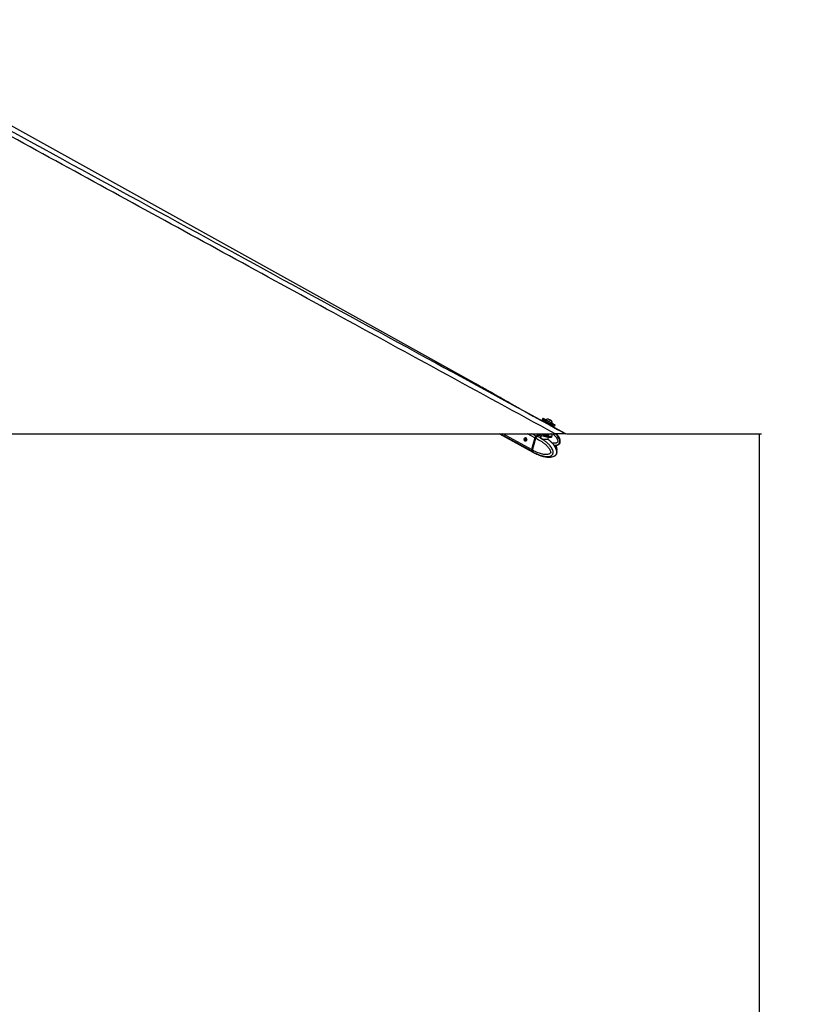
# Paper-space layout 'In-Ground Anchor' of a CAD drawing. Header units: millimetres. Extents: x 1591 to 17407, y 414 to 16227.
# Tile 23 of 67: x 7398 to 9559, y 4353 to 7024. Entities that reach past the tile are written whole.
import ezdxf

# ---------------------------------------------------------------- set-up
doc = ezdxf.new("R2010")
doc.units = ezdxf.units.MM
doc.layers.add('COMPONENT_GEOMETRY', color=7, linetype='Continuous')
doc.styles.add('SLDTEXTSTYLE1', font='TXT', dxfattribs={"width": 0.75})
doc.dimstyles.new('SLDDIMSTYLE0', dxfattribs={"dimtxt": 100, "dimasz": 6.604, "dimexe": 0, "dimexo": 0.0625, "dimgap": 25, "dimtad": 0, "dimtih": 1, "dimtoh": 1, "dimdec": 0, "dimlfac": 0.5, "dimrnd": 1e-09, "dimzin": 12, "dimdsep": 46, "dimtxsty": 'SLDTEXTSTYLE1', "dimsah": 1, "dimcen": 0.09, "dimadec": 0, "dimazin": 3, "dimtfac": 1, "dimtdec": 0, "dimtofl": 0, "dimtmove": 0, "dimatfit": 3, "dimfxl": 1, "dimfrac": 2, "dimtolj": 1, "dimtzin": 12, "dimarcsym": 0})

# ---------------------------------------------------------------- blocks, each defined once
blk = doc.blocks.new('_D_17')
at = {"layer": 'COMPONENT_GEOMETRY', "color": 7, "ltscale": 2}
for p, q in [((8881.7, 5900.6), (9410.2, 5900.6)), ((9403.9, 5900.6), (9403.9, 3746.7)), ((9403.9, 1434), (9403.9, 3587.9)), ((3768.3, 1434), (9410.2, 1434))]:
    blk.add_line(p, q, dxfattribs=at)
for points in [[(9403.9, 5900.6), (9402.8, 5894), (9404.9, 5894)], [(9403.9, 1434), (9404.9, 1440.6), (9402.8, 1440.6)]]:
    blk.add_solid(points, dxfattribs=at)
at = {"layer": 'COMPONENT_GEOMETRY', "color": 7, "ltscale": 2, "insert": (9256.1, 3716.8), "char_height": 100, "attachment_point": 1, "style": 'SLDTEXTSTYLE1'}
blk.add_mtext('2233', dxfattribs=at)

psp = doc.layouts.new('In-Ground Anchor')

# ---------------------------------------------------------------- linework, layer by layer
at = {"color": 7, "linetype": 'Continuous', "lineweight": 25, "ltscale": 2}
for p, q in [((8821.4, 5932.1), (8753.2, 5969.3)), ((8817.5, 5942.3), (8815.8, 5939.2)), ((8822.6, 5934.3), (8821.4, 5932.1)), ((8822.6, 5934.3), (8822.8, 5934.2)), ((8826, 5938.5), (8825.7, 5937.8)), ((8833.9, 5939.6), (8834.1, 5939.5)), ((8836.4, 5938.2), (8833.9, 5939.6)), ((8834.1, 5939.5), (8836.9, 5938)), ((8834.1, 5939.5), (8834.1, 5939.5)), ((8839.1, 5936.8), (8836.4, 5938.2)), ((8836.9, 5938), (8839.4, 5936.6)), ((8836.9, 5938), (8836.9, 5938)), ((8839.4, 5936.6), (8839.1, 5936.8)), ((8839.8, 5922), (8841.1, 5924.3)), ((8879.2, 5900.6), (8839.8, 5922)), ((8842.3, 5928.8), (8842.4, 5928.8)), ((8842.4, 5928.8), (8842.7, 5929.4)), ((8842.7, 5929.4), (8842.7, 5929.4)), ((8848.9, 5921.2), (8850.5, 5924.3)), ((6310.5, 5900.6), (8850.5, 5900.6)), ((8699.6, 5900.6), (8790.4, 5850.7)), ((8771.3, 5889.4), (8771.5, 5889.6)), ((8795.7, 5889.7), (8786.9, 5857.7)), ((8795.9, 5889.7), (8787.2, 5857.7)), ((8787.3, 5857.5), (8796.1, 5889.5)), ((8789.6, 5856.3), (8798.3, 5888.3)), ((8796.1, 5889.5), (8798.3, 5888.3)), ((8798.3, 5888.3), (8798.3, 5888.3)), ((8801.3, 5892.9), (8799.1, 5894.1)), ((8801.4, 5892.9), (8801.3, 5892.9)), ((8806.6, 5900.5), (8806.6, 5900.6)), ((8812.5, 5896.8), (8811.5, 5893)), ((8831.3, 5886.1), (8832.8, 5891.3)), ((8833.9, 5899.7), (8833.7, 5900.6)), ((8833.7, 5898.7), (8833.9, 5899.4)), ((8841.8, 5893), (8842.7, 5896.2)), ((8789.6, 5856.3), (8787.3, 5857.5)), ((8787.9, 5852.9), (8790, 5851.7)), ((8789.6, 5856.3), (8789.6, 5856.3)), ((8790, 5851.7), (8790.1, 5851.7)), ((8790.8, 5850.5), (8793, 5849.3)), ((8793.1, 5849.2), (8800.6, 5845.5)), ((8800.5, 5845.5), (8800.4, 5845.5)), ((8801.2, 5845.3), (8805.3, 5843.6)), ((8808, 5842.4), (8809.7, 5841.9))]:
    psp.add_line(p, q, dxfattribs=at)
at = {"color": 8, "linetype": 'Continuous', "lineweight": 25, "ltscale": 2}
for p, q in [((8787.5, 5853.1), (8701.1, 5900.6)), ((8786.9, 5857.7), (8708.9, 5900.6)), ((8770.5, 5883.6), (8769.8, 5883.9)), ((8772, 5889.4), (8771.5, 5889.6)), ((8795.7, 5889.7), (8776, 5900.6)), ((8798.8, 5894.3), (8787.4, 5900.6))]:
    psp.add_line(p, q, dxfattribs=at)
at = {"color": 7, "linetype": 'Continuous', "lineweight": 25, "ltscale": 2, "flags": 128}
for points in [[(8635.6, 6035.9), (7740.7, 6533.4), (6877.6, 7013.3)], [(8815.8, 5939.2), (8815.8, 5939.2), (8816.3, 5938.9), (8817.4, 5938.3), (8819, 5937.4), (8821.2, 5936.3), (8823.7, 5934.9), (8826.7, 5933.3), (8829.8, 5931.6), (8833, 5929.8), (8836.2, 5928.1)], [(8825.9, 5937.7), (8824.3, 5938.6), (8821.8, 5939.9), (8819.9, 5941), (8818.5, 5941.7), (8817.7, 5942.2), (8817.5, 5942.3), (8818, 5942), (8819, 5941.4), (8820.7, 5940.5), (8822.8, 5939.3), (8825.4, 5937.9), (8828.3, 5936.3), (8831.5, 5934.6), (8834.7, 5932.9), (8837.9, 5931.1)], [(8841.1, 5924.3), (8840.8, 5924.5), (8839.8, 5925), (8838.4, 5925.8), (8836.5, 5926.8), (8834.2, 5928), (8831.9, 5929.3), (8829.5, 5930.6), (8827.2, 5931.8), (8825.3, 5932.9), (8823.9, 5933.7), (8822.9, 5934.2), (8822.6, 5934.3)], [(8825.7, 5937.8), (8825.7, 5937.8), (8826.1, 5937.6), (8827.1, 5937), (8828.7, 5936.2), (8830.6, 5935.1), (8832.8, 5934), (8835, 5932.7), (8837.2, 5931.5), (8839.2, 5930.5), (8840.8, 5929.6), (8841.8, 5929), (8842.3, 5928.8)], [(8826, 5938.5), (8826, 5938.5), (8826.5, 5938.2), (8827.5, 5937.7), (8829, 5936.9), (8830.9, 5935.8), (8833.1, 5934.6), (8835.4, 5933.4), (8837.6, 5932.2), (8839.5, 5931.1), (8841.1, 5930.3), (8842.2, 5929.7), (8842.7, 5929.4)], [(8840.8, 5935.9), (8840.6, 5936), (8839.8, 5936.4), (8838.5, 5937.1), (8837, 5937.9), (8835.4, 5938.8), (8833.9, 5939.6), (8832.9, 5940.1), (8832.5, 5940.4), (8832.7, 5940.3), (8833.4, 5939.8), (8834.7, 5939.1), (8836.3, 5938.3), (8837.9, 5937.4), (8839.3, 5936.6), (8840.3, 5936.1), (8840.8, 5935.9)], [(8836.2, 5928.1), (8839.3, 5926.4), (8842.1, 5924.9), (8844.5, 5923.6), (8846.4, 5922.5), (8847.9, 5921.8), (8848.7, 5921.3), (8848.9, 5921.2)], [(8837.9, 5931.1), (8841, 5929.5), (8843.8, 5928), (8846.2, 5926.7), (8848.1, 5925.6), (8849.5, 5924.8), (8850.3, 5924.4), (8850.5, 5924.3), (8850.1, 5924.6), (8849, 5925.2), (8847.3, 5926.1), (8845.2, 5927.2), (8842.6, 5928.6), (8842.4, 5928.8)], [(8771.4, 5889.8), (8772.5, 5888.8), (8773.3, 5887.2), (8773.6, 5885.4), (8773.4, 5883.6), (8772.7, 5882), (8771.6, 5880.9), (8770.3, 5880.5), (8769, 5880.8), (8767.9, 5881.8), (8767.1, 5883.4), (8766.8, 5885.2), (8767, 5887.1), (8767.7, 5888.6), (8768.8, 5889.7), (8770.1, 5890.1), (8771.4, 5889.8)], [(8812.4, 5900.6), (8814.6, 5899.5), (8817.8, 5898.3), (8821.2, 5897.1), (8824.7, 5896.1), (8828.3, 5895.3), (8831.7, 5894.8), (8834.8, 5894.4), (8837.5, 5894.4), (8839.8, 5894.6), (8841.4, 5895), (8842.4, 5895.7), (8842.8, 5896.6), (8842.4, 5897.7), (8841.3, 5898.9), (8839.6, 5900.2), (8839, 5900.6)], [(8813.7, 5896.3), (8816.9, 5895), (8820.3, 5893.9), (8823.8, 5892.9), (8827.4, 5892.1), (8830.8, 5891.5), (8833.9, 5891.2), (8836.6, 5891.1), (8838.9, 5891.3), (8840.5, 5891.8), (8841.5, 5892.4), (8841.8, 5893)], [(8830.3, 5897.7), (8832, 5897.8), (8833.2, 5898.1), (8833.7, 5898.6), (8833.7, 5898.7)], [(8830.5, 5898.5), (8832.2, 5898.5), (8833.4, 5898.8), (8833.9, 5899.4), (8833.9, 5899.7)], [(8787.5, 5853.1), (8789.1, 5851.6), (8790.4, 5850.7)], [(8787.9, 5852.9), (8789.5, 5851.4), (8790.8, 5850.5)]]:
    psp.add_lwpolyline(points, dxfattribs=at)
at = {"color": 8, "linetype": 'Continuous', "lineweight": 25, "ltscale": 2, "flags": 128}
for points in [[(8795.9, 5889.7), (8795.9, 5889.7), (8795.9, 5889.6), (8796, 5889.6), (8796, 5889.6), (8796.1, 5889.5)], [(8787.2, 5857.7), (8787.2, 5857.7), (8787.2, 5857.6), (8787.2, 5857.6), (8787.3, 5857.5), (8787.3, 5857.5)], [(8790.1, 5851.7), (8791.7, 5850.1), (8793.1, 5849.2)]]:
    psp.add_lwpolyline(points, dxfattribs=at)
at = {"color": 7, "linetype": 'Continuous', "lineweight": 25, "ltscale": 4}
for centre, radius, start, end in [((8832.1, 5929.8), 10.6, 88.022, 124.8196), ((8832.1, 5929.8), 10.6, 358.1428, 34.9404), ((8804, 5887.5), 8.64, 127.573, 164.8664), ((8804.4, 5887.3), 8.64, 127.5713, 164.8651), ((8808.8, 5882.1), 15.8, 83.5828, 129.3911), ((8799, 5893.9), 0.227, 52.067, 116.0164), ((8809.2, 5881.9), 15.8, 83.5008, 129.3973), ((8821.3, 5916.8), 21.9, 227.5382, 249.7624), ((8832.3, 5929.7), 32, 245.8141, 266.3322), ((8832.5, 5930.3), 31.9, 248.7916, 266.3383), ((8791.8, 5856), 5.17, 160.4627, 213.5369), ((8792.2, 5855.8), 5.17, 160.4735, 213.5348)]:
    psp.add_arc(centre, radius, start, end, dxfattribs=at)
at = {"color": 8, "linetype": 'Continuous', "lineweight": 25, "ltscale": 4}
psp.add_arc((8811.6, 5880.4), 16.1, 86.9923, 129.1005, dxfattribs=at)
at = {"color": 7, "linetype": 'Continuous', "lineweight": 25, "ltscale": 2}
for points, knots in [([(8850.5, 5900.6), (8643.9, 6013.4), (8249.9, 6228.7), (7764, 6494.5), (7392.4, 6697.9), (7116.3, 6849.5), (6919.2, 6958.3), (6814.1, 7016.7), (6800.6, 7024.2)], [0, 0, 0, 0, 0.301873, 0.575751, 0.710508, 0.845265, 0.980021, 1, 1, 1, 1]), ([(7696.1, 6546.6), (7973.1, 6395.3), (8367.5, 6179.9), (8761.8, 5964.7), (8879.2, 5900.6)], [0, 0, 0, 0, 0.702206, 1, 1, 1, 1]), ([(8753.2, 5969.3), (8749.7, 5971.3), (8742.3, 5975.5), (8731, 5981.9), (8719.1, 5988.7), (8707.3, 5995.4), (8695.4, 6002.2), (8683.6, 6008.9), (8671.7, 6015.7), (8659.8, 6022.4), (8647.8, 6029.2), (8639.6, 6033.7), (8635.6, 6035.9)], [0, 0, 0, 0, 0.092735, 0.197589, 0.301429, 0.404256, 0.506073, 0.606879, 0.706676, 0.805463, 0.903238, 1, 1, 1, 1]), ([(8823.5, 5934.9), (8823.4, 5934.9), (8823.3, 5934.9), (8823.1, 5934.8), (8822.9, 5934.7), (8822.9, 5934.6)], [0, 0, 0, 0, 0.208834, 0.716083, 1, 1, 1, 1]), ([(8841.1, 5924.3), (8841.1, 5924.4), (8841.2, 5924.6), (8841.2, 5924.8), (8841.2, 5925.1), (8841.1, 5925.3), (8841, 5925.4), (8841, 5925.4)], [0, 0, 0, 0, 0.202143, 0.491891, 0.728386, 0.928204, 1, 1, 1, 1]), ([(8771.3, 5880.8), (8771, 5881), (8770.4, 5881.4), (8769.8, 5882.5), (8769.7, 5883.5), (8769.8, 5884), (8769.8, 5884)], [0, 0, 0, 0, 0.2957007, 0.6249787, 0.9412615, 1, 1, 1, 1]), ([(8769.8, 5884), (8769.9, 5884.5), (8770.1, 5885.3), (8770.5, 5886.7), (8770.8, 5887.9), (8771.1, 5888.8), (8771.2, 5889.2), (8771.3, 5889.4)], [0, 0, 0, 0, 0.22208, 0.445767, 0.640145, 0.821636, 1, 1, 1, 1]), ([(8772.1, 5889.3), (8771.9, 5889.1), (8771.7, 5888.7), (8771.3, 5887.7), (8771, 5886.5), (8770.7, 5885.3), (8770.6, 5884.3), (8770.5, 5883.8), (8770.5, 5883.6)], [0, 0, 0, 0, 0.211363, 0.388355, 0.566092, 0.727308, 0.897898, 1, 1, 1, 1]), ([(8770.5, 5883.6), (8770.5, 5883.2), (8770.5, 5882.5), (8771.1, 5881.6), (8771.6, 5881.3), (8771.8, 5881.2)], [0, 0, 0, 0, 0.3507115, 0.7009871, 1, 1, 1, 1]), ([(8798.3, 5888.3), (8803.1, 5885.9), (8810.3, 5882.3), (8819.4, 5875.9), (8826.1, 5870.4), (8831.3, 5864.8), (8835, 5859.8), (8837.2, 5855.8), (8838.4, 5852.6), (8838.6, 5850.4), (8838.4, 5849.3), (8838.1, 5848.5), (8837.1, 5847.2), (8835.2, 5846), (8831.5, 5844.6), (8826.3, 5844.1), (8819, 5844.8), (8809.7, 5846.9), (8799.5, 5850.8), (8792.6, 5854.6), (8789.6, 5856.3)], [0, 0, 0, 0, 0.147764, 0.223878, 0.300064, 0.375886, 0.41554, 0.455022, 0.481214, 0.49346, 0.501644, 0.505081, 0.51537, 0.540784, 0.566037, 0.630487, 0.692816, 0.780837, 0.904966, 1, 1, 1, 1]), ([(8790.1, 5851.7), (8790.1, 5851.7), (8792.9, 5849.7), (8800.6, 5846.1), (8811, 5841.8), (8820.9, 5839.4), (8828.9, 5838.7), (8834.8, 5839.2), (8839.5, 5840.9), (8842.3, 5842.9), (8843.9, 5845.2), (8844.8, 5847.4), (8845.3, 5849.9), (8845, 5853.9), (8843.4, 5858.4), (8840.7, 5863.2), (8836.5, 5868.8), (8830.8, 5874.7), (8823.6, 5880.6), (8813.9, 5886.4), (8806.2, 5892.9), (8801.4, 5892.9), (8801.4, 5892.9)], [0, 0, 0, 0, 0.000002, 0.084718, 0.199172, 0.281333, 0.340856, 0.405477, 0.433481, 0.467363, 0.487156, 0.49576, 0.516302, 0.538015, 0.571423, 0.612106, 0.65295, 0.724026, 0.795449, 0.866794, 0.999998, 1, 1, 1, 1]), ([(8798.9, 5894.1), (8798.7, 5893.9), (8797.9, 5893.4), (8796.9, 5892.1), (8796.2, 5890.7), (8796, 5889.9), (8795.9, 5889.7)], [0, 0, 0, 0, 0.185081, 0.534024, 0.884045, 1, 1, 1, 1]), ([(8798.3, 5888.3), (8798.5, 5888.9), (8798.9, 5890.2), (8800, 5891.8), (8800.9, 5892.6), (8801.3, 5892.9), (8801.3, 5892.9)], [0, 0, 0, 0, 0.3503103, 0.7006255, 0.9859261, 1, 1, 1, 1]), ([(8831.3, 5885.4), (8831.5, 5885.2), (8832, 5884.9), (8831.2, 5884.7), (8829.6, 5884.7), (8827.6, 5884.7), (8825.3, 5884.7), (8821.6, 5884.9), (8817.9, 5885.3), (8814.5, 5886.3), (8812, 5887.9), (8810.6, 5889.9), (8810.3, 5891.9), (8810.6, 5893.6), (8811.6, 5894), (8811.7, 5894.1)], [0, 0, 0, 0, 0.081136, 0.169981, 0.25746, 0.282559, 0.36475, 0.448162, 0.537024, 0.628305, 0.712946, 0.79308, 0.87932, 0.973702, 1, 1, 1, 1]), ([(8831.5, 5885.3), (8831.5, 5885.3), (8831.5, 5885.3), (8831.4, 5885.4), (8831.3, 5885.8), (8831.3, 5886), (8831.4, 5886.1)], [0, 0, 0, 0, 0.135553, 0.535104, 0.883507, 1, 1, 1, 1]), ([(8836.2, 5881.5), (8836.1, 5881.6), (8834.6, 5883), (8832.9, 5884.2), (8831.3, 5885.3)], [0, 0, 0, 0, 0.058213, 1, 1, 1, 1]), ([(8848.9, 5840.7), (8849.1, 5840.8), (8850.5, 5841.3), (8852.4, 5842.9), (8854, 5845.2), (8854.9, 5847.4), (8855.3, 5850), (8855.1, 5853.9), (8853.9, 5858.5), (8851.7, 5863.3), (8848.2, 5868.9), (8843.5, 5874.7), (8839.2, 5879.1), (8836.6, 5881.1), (8836.2, 5881.5)], [0, 0, 0, 0, 0.019399, 0.107653, 0.159208, 0.181616, 0.235126, 0.29168, 0.378699, 0.484669, 0.591056, 0.776191, 0.962227, 1, 1, 1, 1]), ([(8849.6, 5841), (8849.7, 5841.1), (8850.6, 5841.5), (8852, 5842.5), (8853.4, 5844), (8854.5, 5845.6), (8855.3, 5847.4), (8855.7, 5849.5), (8855.8, 5851.8), (8855.5, 5854.2), (8854.9, 5856.6), (8853.9, 5859.4), (8852.4, 5862.7), (8850.3, 5866.3), (8847.9, 5869.7), (8845, 5873.1), (8841.8, 5876.4), (8839.5, 5878.5), (8838.3, 5879.6)], [0, 0, 0, 0, 0.012583, 0.066139, 0.103502, 0.140214, 0.178359, 0.219174, 0.262151, 0.308857, 0.35786, 0.405266, 0.48993, 0.576889, 0.669366, 0.770148, 0.883298, 1, 1, 1, 1]), ([(8849, 5868), (8849.4, 5868), (8851.2, 5868.1), (8853.9, 5868.6), (8857.2, 5869.6), (8860, 5871), (8862.2, 5872.9), (8863.7, 5875), (8864.7, 5877.9), (8864.8, 5881.2), (8864.2, 5884.5), (8863, 5887.9), (8861.1, 5891.7), (8858.2, 5896.1), (8855.8, 5899), (8854.5, 5900.6)], [0, 0, 0, 0, 0.0280756, 0.1145093, 0.1823277, 0.2580942, 0.3183537, 0.3696314, 0.4294253, 0.519275, 0.580547, 0.6565515, 0.7506864, 0.866235, 1, 1, 1, 1]), ([(8879.2, 5900.6), (8879.1, 5900.6), (8879, 5900.6), (8878.1, 5900.6), (8876.7, 5900.6), (8874.6, 5900.6), (8871.9, 5900.6), (8867.8, 5900.6), (8862.4, 5900.6), (8856.2, 5900.6), (8852.4, 5900.6), (8850.5, 5900.6)], [0, 0, 0, 0, 0.111257, 0.222355, 0.314567, 0.406651, 0.49961, 0.592573, 0.751388, 0.875569, 1, 1, 1, 1]), ([(8787.2, 5857.7), (8787.1, 5857.3), (8786.9, 5856.4), (8786.8, 5855.4), (8787, 5854.9), (8787, 5854.9)], [0, 0, 0, 0, 0.337777, 0.982121, 1, 1, 1, 1]), ([(8787, 5854.9), (8787.1, 5854.4), (8787.3, 5853.7), (8787.7, 5853.1), (8787.8, 5853)], [0, 0, 0, 0, 0.740489, 1, 1, 1, 1]), ([(8789.6, 5856.3), (8789.4, 5855.6), (8789.2, 5854.4), (8789.4, 5852.9), (8789.8, 5852.1), (8790, 5851.8), (8790, 5851.7)], [0, 0, 0, 0, 0.350295, 0.700564, 0.985907, 1, 1, 1, 1]), ([(8855.3, 5854.7), (8855.4, 5855.2), (8855.8, 5856.5), (8855.8, 5858.6), (8855.5, 5861), (8854.8, 5863.4), (8854, 5865.9), (8853.2, 5867.6), (8852.8, 5868.5)], [0, 0, 0, 0, 0.112675, 0.26503, 0.430572, 0.60411, 0.772313, 1, 1, 1, 1]), ([(8800.4, 5845.6), (8800.3, 5845.6), (8800.3, 5845.6), (8800.6, 5845.5), (8801, 5845.4), (8801.2, 5845.3)], [0, 0, 0, 0, 0.150794, 0.584129, 1, 1, 1, 1]), ([(8805.3, 5843.6), (8805.6, 5843.5), (8806, 5843.3), (8806.9, 5842.9), (8807.6, 5842.6), (8807.9, 5842.5), (8808, 5842.4)], [0, 0, 0, 0, 0.2994819, 0.598861, 0.9021608, 1, 1, 1, 1]), ([(8809.7, 5841.8), (8810.9, 5841.4), (8813.7, 5840.4), (8818.3, 5839.2), (8823, 5838.2), (8827.9, 5837.5), (8832.7, 5837.2), (8837.7, 5837.4), (8842.7, 5838.3), (8846.5, 5839.3), (8848.5, 5840.5), (8848.9, 5840.7)], [0, 0, 0, 0, 0.1097688, 0.2362968, 0.3702311, 0.4880772, 0.6092347, 0.7394642, 0.8509964, 0.9693092, 1, 1, 1, 1])]:
    psp.add_open_spline(points, degree=3, knots=knots, dxfattribs=at)
at = {"color": 8, "linetype": 'Continuous', "lineweight": 25, "ltscale": 2}
for points, knots in [([(6822.8, 7024.2), (6836.6, 7016.7), (6919.9, 6971), (7072.5, 6887.5), (7349.8, 6735.8), (7557.6, 6622.3), (7696.1, 6546.6)], [0, 0, 0, 0, 0.047106, 0.285328, 0.523551, 1, 1, 1, 1]), ([(8811.6, 5892.9), (8811.5, 5892.8), (8811.1, 5892.1), (8811.5, 5890.5), (8812.7, 5888.6), (8815, 5887.1), (8818.2, 5886.3), (8821.7, 5886), (8825.1, 5885.9), (8827.4, 5885.9), (8829.3, 5885.9), (8830.7, 5885.9), (8831.4, 5885.9), (8831.3, 5886.1), (8831.3, 5886.1)], [0, 0, 0, 0, 0.026101, 0.1301, 0.22549, 0.32551, 0.434099, 0.541359, 0.643183, 0.744098, 0.774946, 0.882364, 0.990796, 1, 1, 1, 1]), ([(8844.6, 5900.6), (8847, 5898.2), (8850.7, 5894.5), (8854.9, 5888.9), (8857.2, 5884.6), (8858.2, 5881.2), (8858.2, 5879), (8857.8, 5878), (8857.2, 5877.2), (8855.7, 5876.1), (8853.1, 5875.2), (8848.6, 5874.6), (8845.2, 5874.8), (8843, 5875)], [0, 0, 0, 0, 0.2376613, 0.3644145, 0.490613, 0.574332, 0.6134753, 0.6396383, 0.6506229, 0.6835104, 0.7647466, 0.845462, 1, 1, 1, 1]), ([(8848, 5869.5), (8848.6, 5869.4), (8850.7, 5869.3), (8854.4, 5870), (8858.4, 5871.4), (8861, 5873.4), (8862.5, 5875.4), (8863.5, 5877.9), (8863.6, 5881.8), (8862.3, 5886.6), (8859.4, 5891.8), (8855.9, 5896.6), (8853.2, 5899.3), (8852, 5900.6)], [0, 0, 0, 0, 0.041853, 0.137086, 0.252295, 0.319596, 0.348852, 0.418706, 0.492538, 0.606139, 0.744479, 0.883363, 1, 1, 1, 1]), ([(8850.4, 5868.1), (8850.7, 5867.6), (8851.9, 5865.8), (8853.2, 5862.7), (8854.2, 5859.8), (8854.2, 5858.5), (8854.2, 5858.3)], [0, 0, 0, 0, 0.190873, 0.655205, 0.963213, 1, 1, 1, 1])]:
    psp.add_open_spline(points, degree=3, knots=knots, dxfattribs=at)

# ---------------------------------------------------------------- dimensions: what is measured, and where the dimension line sits
at = {"layer": 'COMPONENT_GEOMETRY', "color": 7, "ltscale": 2}
dim = psp.add_linear_dim(base=(9403.9, 1434), p1=(8879.2, 5900.6), p2=(3765.8, 1434), angle=90, dimstyle='SLDDIMSTYLE0', dxfattribs=at)
dim.commit()
dim.dimension.update_dxf_attribs({"geometry": '_D_17', "text_midpoint": (9403.9, 3667.3), "dimtype": 160})

doc.saveas('drawing.dxf')
